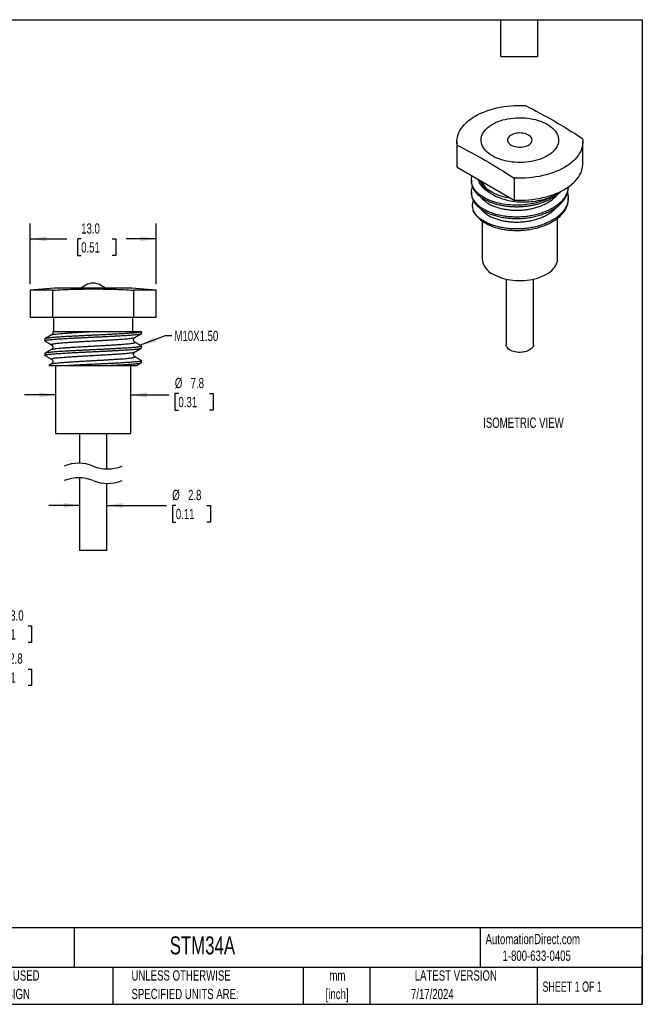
# Model space of a CAD drawing. Header units: millimetres. Extents: x 3 to 137, y 3 to 105.
# Tile 2 of 2: x 72 to 137, y 3 to 105. Entities that reach past the tile are written whole.
import ezdxf

# ---------------------------------------------------------------- set-up
doc = ezdxf.new("R2010")
doc.units = ezdxf.units.MM
doc.header["$LTSCALE"] = 0.5
doc.layers.add('DIMENSIONS', color=140, linetype='Continuous', lineweight=25)
doc.layers.add('TEXT', color=140, linetype='Continuous', lineweight=25)
doc.styles.add('SLDTEXTSTYLE0', font='TXT', dxfattribs={"width": 0.7})
doc.styles.add('SLDTEXTSTYLE1', font='TXT', dxfattribs={"width": 0.65})
doc.dimstyles.new('SLDDIMSTYLE1', dxfattribs={"dimtxt": 1.079004, "dimasz": 1.651, "dimexe": 0, "dimexo": 0.0625, "dimgap": 0.269751, "dimtad": 0, "dimtih": 1, "dimtoh": 1, "dimrnd": 1e-09, "dimzin": 4, "dimdsep": 46, "dimtxsty": 'SLDTEXTSTYLE0', "dimsah": 1, "dimcen": 0.09, "dimadec": 0, "dimazin": 1, "dimtfac": 1, "dimtofl": 0, "dimtmove": 0, "dimatfit": 3, "dimfxl": 0, "dimfrac": 2, "dimtolj": 1, "dimtzin": 12, "dimarcsym": 0})
doc.dimstyles.new('SLDDIMSTYLE3', dxfattribs={"dimtxt": 1.079004, "dimasz": 1.651, "dimexe": 0, "dimexo": 0.0625, "dimgap": 0.269751, "dimtad": 0, "dimtih": 1, "dimtoh": 1, "dimrnd": 1e-09, "dimzin": 12, "dimdsep": 46, "dimtxsty": 'SLDTEXTSTYLE0', "dimsah": 1, "dimcen": 0, "dimadec": 0, "dimazin": 3, "dimtfac": 1, "dimtofl": 0, "dimtmove": 0, "dimatfit": 3, "dimfxl": 0, "dimfrac": 2, "dimtolj": 1, "dimtzin": 12, "dimarcsym": 0})
doc.dimstyles.new('SLDDIMSTYLE4', dxfattribs={"dimtxt": 1.079004, "dimasz": 1.651, "dimexe": 0, "dimexo": 0.0625, "dimgap": 0.269751, "dimtad": 0, "dimtih": 1, "dimtoh": 1, "dimrnd": 1e-09, "dimzin": 4, "dimdsep": 46, "dimtxsty": 'SLDTEXTSTYLE0', "dimsah": 1, "dimcen": 0, "dimadec": 0, "dimazin": 1, "dimtfac": 1, "dimtofl": 0, "dimtmove": 0, "dimatfit": 3, "dimfxl": 0, "dimfrac": 2, "dimtolj": 1, "dimtzin": 12, "dimarcsym": 0})
doc.dimstyles.new('SLDDIMSTYLE5', dxfattribs={"dimtxt": 1.079004, "dimasz": 1.651, "dimexe": 0, "dimexo": 0.0625, "dimgap": 0.269751, "dimtad": 0, "dimtih": 1, "dimtoh": 1, "dimrnd": 1e-09, "dimzin": 12, "dimdsep": 46, "dimtxsty": 'SLDTEXTSTYLE0', "dimsah": 1, "dimcen": 0.09, "dimadec": 0, "dimazin": 3, "dimtfac": 1, "dimtmove": 0, "dimatfit": 0, "dimfxl": 0, "dimfrac": 2, "dimtolj": 1, "dimtzin": 12, "dimarcsym": 0})

# ---------------------------------------------------------------- blocks, each defined once
blk = doc.blocks.new('_D_7')
at = {"layer": 'DIMENSIONS'}
for p, q in [((61.74, 35.2), (66.9, 37.77)), ((66.9, 37.77), (69.2, 37.77)), ((69.93, 37.77), (69.56, 37.77)), ((69.56, 37.77), (69.56, 36.06)), ((73.13, 37.77), (73.5, 37.77)), ((73.5, 37.77), (73.5, 36.06)), ((69.56, 36.06), (69.93, 36.06)), ((73.5, 36.06), (73.13, 36.06))]:
    blk.add_line(p, q, dxfattribs=at)
blk.add_solid([(61.74, 35.2), (63.33, 35.71), (63.1, 36.17)], dxfattribs=at)
at = {"layer": 'DIMENSIONS', "char_height": 1.058, "attachment_point": 1, "style": 'SLDTEXTSTYLE0'}
for s, insert in [('%%c', (69.56, 39.38)), ('2.8', (71.19, 39.38)), ('0.11', (69.93, 37.42))]:
    blk.add_mtext(s, dxfattribs=dict(at, insert=insert))
blk = doc.blocks.new('_D_8')
at = {"layer": 'DIMENSIONS'}
for p, q in [((64.31, 39.83), (65.94, 42.07)), ((65.94, 42.07), (69.11, 42.07)), ((69.93, 42.22), (69.56, 42.22)), ((69.56, 42.22), (69.56, 40.5)), ((73.13, 42.22), (73.5, 42.22)), ((73.5, 42.22), (73.5, 40.5)), ((69.56, 40.5), (69.93, 40.5)), ((73.5, 40.5), (73.13, 40.5))]:
    blk.add_line(p, q, dxfattribs=at)
blk.add_solid([(64.31, 39.83), (65.49, 41.02), (65.08, 41.32)], dxfattribs=at)
at = {"layer": 'DIMENSIONS', "char_height": 1.058, "attachment_point": 1, "style": 'SLDTEXTSTYLE0'}
for s, insert in [('%%c', (69.11, 43.83)), ('13.0', (70.74, 43.83)), ('0.51', (69.93, 41.87))]:
    blk.add_mtext(s, dxfattribs=dict(at, insert=insert))
blk = doc.blocks.new('_D_9')
at = {"layer": 'DIMENSIONS'}
for p, q in [((73.35, 77.5), (73.35, 83.75)), ((86.35, 77.5), (86.35, 83.75)), ((73.35, 82.16), (77.14, 82.16)), ((78.61, 82.16), (78.24, 82.16)), ((78.24, 82.16), (78.24, 80.44)), ((81.81, 82.16), (82.17, 82.16)), ((82.17, 82.16), (82.17, 80.44)), ((86.35, 82.16), (83.27, 82.16)), ((78.24, 80.44), (78.61, 80.44)), ((82.17, 80.44), (81.81, 80.44))]:
    blk.add_line(p, q, dxfattribs=at)
for points in [[(73.35, 82.16), (75, 81.9), (75, 82.41)], [(86.35, 82.16), (84.7, 82.41), (84.7, 81.9)]]:
    blk.add_solid(points, dxfattribs=at)
at = {"layer": 'DIMENSIONS', "char_height": 1.058, "attachment_point": 1, "style": 'SLDTEXTSTYLE0'}
for s, insert in [('13.0', (78.61, 83.76)), ('0.51', (78.61, 81.81))]:
    blk.add_mtext(s, dxfattribs=dict(at, insert=insert))
blk = doc.blocks.new('_D_10')
at = {"layer": 'DIMENSIONS'}
for p, q in [((75.95, 66.05), (72.77, 66.05)), ((83.75, 66.05), (87.68, 66.05)), ((88.65, 66.21), (88.29, 66.21)), ((88.29, 66.21), (88.29, 64.49)), ((91.86, 66.21), (92.22, 66.21)), ((92.22, 66.21), (92.22, 64.49)), ((88.29, 64.49), (88.65, 64.49)), ((92.22, 64.49), (91.86, 64.49))]:
    blk.add_line(p, q, dxfattribs=at)
for points in [[(75.95, 66.05), (74.3, 66.31), (74.3, 65.8)], [(83.75, 66.05), (85.4, 65.8), (85.4, 66.31)]]:
    blk.add_solid(points, dxfattribs=at)
at = {"layer": 'DIMENSIONS', "char_height": 1.058, "attachment_point": 1, "style": 'SLDTEXTSTYLE0'}
for s, insert in [('%%c', (88.28, 67.81)), ('7.8', (89.91, 67.81)), ('0.31', (88.65, 65.85))]:
    blk.add_mtext(s, dxfattribs=dict(at, insert=insert))
blk = doc.blocks.new('_D_11')
at = {"layer": 'DIMENSIONS'}
for p, q in [((78.45, 54.65), (75.27, 54.65)), ((81.25, 54.65), (87.41, 54.65)), ((88.38, 54.65), (88.02, 54.65)), ((88.02, 54.65), (88.02, 52.94)), ((91.58, 54.65), (91.95, 54.65)), ((91.95, 54.65), (91.95, 52.94)), ((88.02, 52.94), (88.38, 52.94)), ((91.95, 52.94), (91.58, 52.94))]:
    blk.add_line(p, q, dxfattribs=at)
for points in [[(78.45, 54.65), (76.8, 54.91), (76.8, 54.4)], [(81.25, 54.65), (82.9, 54.4), (82.9, 54.91)]]:
    blk.add_solid(points, dxfattribs=at)
at = {"layer": 'DIMENSIONS', "char_height": 1.058, "attachment_point": 1, "style": 'SLDTEXTSTYLE0'}
for s, insert in [('%%c', (88.01, 56.26)), ('2.8', (89.64, 56.26)), ('0.11', (88.38, 54.3))]:
    blk.add_mtext(s, dxfattribs=dict(at, insert=insert))

msp = doc.modelspace()

# ---------------------------------------------------------------- linework, layer by layer
for p, q in [((117.382, 92.174), (117.382, 89.903)), ((117.41, 89.557), (117.41, 91.828)), ((130.382, 89.903), (130.382, 92.174)), ((117.41, 89.557), (123.283, 86.166)), ((123.283, 88.437), (123.283, 86.166)), ((118.882, 88.218), (118.882, 88.066)), ((128.882, 87.453), (128.882, 87.505)), ((118.882, 86.993), (118.882, 86.841)), ((128.882, 86.229), (128.882, 86.381)), ((119.982, 84.014), (119.982, 80.104)), ((127.782, 80.104), (127.782, 84.297)), ((79.098, 77.384), (78.58, 77.085)), ((81.116, 77.085), (80.598, 77.384)), ((122.482, 78.003), (122.482, 71.251)), ((125.282, 71.251), (125.282, 78.003)), ((75.848, 77.085), (73.348, 76.867)), ((73.348, 76.867), (73.348, 74.085)), ((75.694, 76.867), (73.348, 76.867)), ((75.694, 74.085), (75.694, 76.867)), ((79.848, 77.085), (75.848, 77.085)), ((83.848, 77.085), (79.848, 77.085)), ((86.348, 76.867), (83.848, 77.085)), ((86.348, 76.867), (84.001, 76.867)), ((84.001, 76.867), (84.001, 74.085)), ((86.348, 74.085), (86.348, 76.867)), ((73.348, 74.085), (75.694, 74.085)), ((75.694, 74.085), (84.001, 74.085)), ((75.748, 74.085), (75.748, 72.585)), ((83.948, 72.585), (83.948, 74.085)), ((84.001, 74.085), (86.348, 74.085)), ((75.548, 72.247), (75.549, 72.248)), ((75.671, 72.585), (79.554, 72.585)), ((79.554, 72.585), (84.848, 72.585)), ((84.844, 72.577), (84.827, 72.587)), ((84.848, 72.398), (84.848, 72.585)), ((74.848, 71.835), (74.848, 71.648)), ((74.848, 70.335), (74.848, 70.148)), ((84.848, 70.898), (84.848, 71.085)), ((75.543, 69.248), (75.262, 69.085)), ((84.848, 69.398), (84.848, 69.585)), ((75.265, 69.085), (77.361, 69.085)), ((75.948, 69.085), (75.948, 62.085)), ((77.361, 69.085), (79.848, 69.085)), ((79.848, 69.085), (81.148, 69.085)), ((81.148, 69.085), (84.322, 69.085)), ((83.748, 62.085), (83.748, 69.085)), ((75.948, 62.085), (79.848, 62.085)), ((78.448, 62.085), (78.448, 59.012)), ((79.848, 62.085), (83.748, 62.085)), ((81.248, 58.417), (81.248, 62.085)), ((78.448, 57.512), (78.448, 50.015)), ((81.248, 50.015), (81.248, 56.917)), ((81.248, 50.015), (78.448, 50.015))]:
    msp.add_line(p, q)
at = {"flags": 128}
for points in [[(117.41, 91.828), (117.386, 92.047), (117.384, 92.267), (117.405, 92.486), (117.447, 92.704), (117.512, 92.92), (117.599, 93.134), (117.707, 93.344), (117.836, 93.551), (117.986, 93.753), (118.156, 93.949), (118.345, 94.139), (118.554, 94.323), (118.781, 94.499), (119.025, 94.667), (119.286, 94.827), (119.562, 94.977), (119.854, 95.118), (120.159, 95.249), (120.477, 95.37), (120.807, 95.479), (121.147, 95.577), (121.496, 95.664), (121.854, 95.739), (122.218, 95.801), (122.589, 95.851), (122.963, 95.888), (123.341, 95.913), (123.721, 95.925), (124.101, 95.924), (124.481, 95.91)], [(121.054, 90.719), (120.855, 90.843), (120.672, 90.974), (120.506, 91.113), (120.359, 91.259), (120.23, 91.41), (120.121, 91.567), (120.031, 91.727), (119.963, 91.891), (119.915, 92.058), (119.888, 92.226), (119.883, 92.394), (119.899, 92.563), (119.936, 92.73), (119.994, 92.895), (120.073, 93.058), (120.173, 93.216), (120.292, 93.37), (120.43, 93.519), (120.587, 93.661), (120.761, 93.797), (120.952, 93.924), (121.159, 94.043), (121.38, 94.154), (121.614, 94.254), (121.861, 94.345), (122.118, 94.425), (122.385, 94.493), (122.66, 94.551), (122.941, 94.596), (123.227, 94.63), (123.517, 94.652), (123.809, 94.661), (124.101, 94.658), (124.392, 94.642), (124.68, 94.615), (124.964, 94.575), (125.242, 94.524), (125.513, 94.46), (125.776, 94.386), (126.028, 94.301), (126.269, 94.205), (126.496, 94.1), (126.71, 93.985)], [(126.71, 93.985), (126.909, 93.861), (127.092, 93.73), (127.258, 93.591), (127.405, 93.445), (127.534, 93.294), (127.644, 93.137), (127.733, 92.977), (127.802, 92.813), (127.849, 92.647), (127.876, 92.479), (127.881, 92.31), (127.865, 92.142), (127.828, 91.974), (127.77, 91.809), (127.691, 91.647), (127.591, 91.488), (127.472, 91.334), (127.334, 91.185), (127.177, 91.043), (127.003, 90.908), (126.812, 90.78), (126.605, 90.661), (126.384, 90.551), (126.15, 90.45), (125.903, 90.359), (125.646, 90.28), (125.379, 90.211), (125.104, 90.153), (124.823, 90.108), (124.537, 90.074), (124.247, 90.053), (123.955, 90.043), (123.663, 90.046), (123.372, 90.062), (123.084, 90.089), (122.8, 90.129), (122.522, 90.181), (122.251, 90.244), (121.988, 90.318), (121.736, 90.403), (121.496, 90.499), (121.268, 90.604), (121.054, 90.719)], [(124.779, 92.87), (124.654, 92.933), (124.516, 92.986), (124.367, 93.028), (124.21, 93.059), (124.048, 93.078), (123.882, 93.084), (123.717, 93.078), (123.554, 93.059), (123.397, 93.028), (123.248, 92.986), (123.11, 92.933), (122.985, 92.87), (122.876, 92.798), (122.784, 92.718), (122.711, 92.632), (122.657, 92.542), (122.625, 92.448), (122.614, 92.352), (122.625, 92.257), (122.657, 92.163), (122.711, 92.072), (122.784, 91.986), (122.876, 91.907), (122.985, 91.835)], [(122.985, 91.835), (123.11, 91.771), (123.248, 91.718), (123.397, 91.676), (123.554, 91.645), (123.717, 91.626), (123.882, 91.62), (124.048, 91.626), (124.21, 91.645), (124.367, 91.676), (124.516, 91.718), (124.654, 91.771), (124.779, 91.835), (124.888, 91.907), (124.98, 91.986), (125.053, 92.072), (125.107, 92.163), (125.139, 92.257), (125.15, 92.352), (125.139, 92.448), (125.107, 92.542), (125.053, 92.632), (124.98, 92.718), (124.888, 92.798), (124.779, 92.87)], [(130.354, 92.519), (130.378, 92.3), (130.38, 92.081), (130.36, 91.861), (130.317, 91.643), (130.252, 91.427), (130.166, 91.213), (130.058, 91.003), (129.928, 90.796), (129.778, 90.594), (129.608, 90.398), (129.419, 90.208), (129.21, 90.024), (128.983, 89.848), (128.739, 89.68), (128.478, 89.52), (128.202, 89.37), (127.91, 89.229), (127.605, 89.098), (127.287, 88.977), (126.957, 88.868), (126.617, 88.77), (126.268, 88.683), (125.91, 88.609), (125.546, 88.546), (125.175, 88.496), (124.801, 88.459), (124.423, 88.434), (124.043, 88.422), (123.663, 88.423), (123.283, 88.437)], [(117.382, 89.903), (117.386, 89.776), (117.41, 89.557)], [(123.283, 86.166), (123.663, 86.152), (124.043, 86.151), (124.423, 86.163), (124.801, 86.188), (125.175, 86.225), (125.546, 86.275), (125.91, 86.337), (126.268, 86.412), (126.617, 86.499), (126.957, 86.597), (127.287, 86.706), (127.605, 86.827), (127.91, 86.958), (128.202, 87.099), (128.478, 87.249), (128.739, 87.409), (128.983, 87.577), (129.21, 87.753), (129.419, 87.937), (129.608, 88.127), (129.778, 88.323), (129.928, 88.525), (130.058, 88.732), (130.166, 88.942), (130.252, 89.156), (130.317, 89.372), (130.36, 89.59), (130.38, 89.81), (130.382, 89.903)], [(121.124, 78.512), (121.338, 78.398), (121.566, 78.293), (121.807, 78.198), (122.06, 78.113), (122.322, 78.04), (122.594, 77.979), (122.873, 77.929), (123.157, 77.892), (123.445, 77.867), (123.736, 77.854), (124.028, 77.854), (124.319, 77.867), (124.607, 77.892), (124.891, 77.929), (125.17, 77.979), (125.442, 78.04), (125.704, 78.113), (125.957, 78.198), (126.198, 78.293), (126.426, 78.398), (126.64, 78.512), (126.838, 78.635), (127.02, 78.767), (127.184, 78.906), (127.33, 79.052), (127.457, 79.204), (127.563, 79.36), (127.649, 79.521), (127.714, 79.685), (127.758, 79.852), (127.779, 80.02), (127.782, 80.104)], [(125.282, 71.251), (125.278, 71.189), (125.254, 71.09), (125.209, 70.994), (125.145, 70.902), (125.061, 70.815), (124.959, 70.735), (124.841, 70.662), (124.708, 70.599), (124.563, 70.545), (124.408, 70.502), (124.244, 70.47), (124.075, 70.451), (123.904, 70.443), (123.731, 70.448), (123.562, 70.464), (123.396, 70.493), (123.239, 70.533), (123.091, 70.584), (122.955, 70.645), (122.833, 70.716), (122.727, 70.794), (122.639, 70.88), (122.569, 70.971), (122.519, 71.066), (122.49, 71.164), (122.482, 71.251)]]:
    msp.add_lwpolyline(points, dxfattribs=at)
for centre, radius, start, end in [((122.1, 89.176), 2.442, 205.59598, 242.78841), ((123.594, 91.765), 5.43, 241.25521, 262.84077), ((125.348, 90.249), 4.163, 299.80533, 307.43325), ((121.775, 86.503), 3.076, 207.87847, 242.32539), ((123.14, 88.687), 5.648, 240.35202, 251.92432), ((121.953, 80.312), 1.982, 186.03389, 245.28625), ((79.848, 76.085), 1.5, 90.00013, 119.99998), ((79.848, 76.085), 1.5, 60.00003, 89.99987)]:
    msp.add_arc(centre, radius, start, end)
for points in [[(124.481, 95.91), (125.459, 95.408), (126.438, 94.887), (127.418, 94.322)], [(127.418, 94.322), (128.397, 93.756), (129.376, 93.147), (130.354, 92.519)], [(117.41, 91.828), (118.388, 91.326), (119.367, 90.805), (120.347, 90.24)], [(120.347, 90.24), (121.326, 89.674), (122.305, 89.065), (123.283, 88.437)]]:
    msp.add_open_spline(points, degree=3)
for points, knots in [([(120.347, 86.33), (120.218, 86.402), (119.962, 86.547), (119.639, 86.792), (119.365, 87.054), (119.151, 87.332), (118.996, 87.622), (118.901, 87.921), (118.874, 88.225), (118.893, 88.474), (118.943, 88.618), (118.959, 88.663)], [0, 0, 0, 0, 0.118191, 0.2367589, 0.3549501, 0.4731403, 0.5917071, 0.7098971, 0.82812, 0.94672, 1, 1, 1, 1]), ([(118.884, 88.066), (118.883, 88.058), (118.873, 87.95), (118.913, 87.74), (119.006, 87.442), (119.168, 87.153), (119.389, 86.876), (119.667, 86.615), (119.984, 86.38), (120.23, 86.243), (120.347, 86.178)], [0, 0, 0, 0, 0.0100891, 0.1532707, 0.2969091, 0.4400911, 0.5832724, 0.72691, 0.8700911, 1, 1, 1, 1]), ([(120.347, 85.106), (120.218, 85.178), (119.962, 85.322), (119.639, 85.567), (119.365, 85.829), (119.151, 86.107), (118.996, 86.398), (118.901, 86.697), (118.873, 87), (118.898, 87.281), (118.961, 87.456), (118.989, 87.531)], [0, 0, 0, 0, 0.1139697, 0.2283028, 0.3422728, 0.4562417, 0.5705738, 0.6845425, 0.798543, 0.9129071, 1, 1, 1, 1]), ([(119.588, 88.299), (119.592, 88.27), (119.608, 88.152), (119.694, 87.951), (119.845, 87.699), (120.056, 87.46), (120.312, 87.236), (120.521, 87.103), (120.624, 87.037)], [0, 0, 0, 0, 0.0626082, 0.2496421, 0.4381559, 0.6268913, 0.8145811, 1, 1, 1, 1]), ([(119.765, 88.197), (119.769, 88.181), (119.793, 88.071), (119.89, 87.872), (120.063, 87.59), (120.306, 87.308), (120.518, 87.127), (120.624, 87.037)], [0, 0, 0, 0, 0.0379033, 0.2616328, 0.4847384, 0.7423132, 1, 1, 1, 1]), ([(128.873, 87.508), (128.868, 87.423), (128.855, 87.222), (128.762, 86.909), (128.605, 86.575), (128.387, 86.252), (128.113, 85.945), (127.784, 85.659), (127.406, 85.396), (126.984, 85.159), (126.522, 84.951), (126.027, 84.773), (125.505, 84.627), (124.962, 84.517), (124.405, 84.443), (123.842, 84.406), (123.28, 84.406), (122.725, 84.441), (122.184, 84.511), (121.666, 84.616), (121.176, 84.754), (120.731, 84.916), (120.47, 85.045), (120.347, 85.106)], [0, 0, 0, 0, 0.0358875, 0.0842749, 0.1326557, 0.1811908, 0.2295716, 0.2779612, 0.3265051, 0.3748946, 0.4232756, 0.4718107, 0.5201917, 0.5685791, 0.6171209, 0.6655083, 0.7138895, 0.762425, 0.8108063, 0.8591874, 0.9077227, 0.9561037, 1, 1, 1, 1]), ([(120.347, 84.953), (120.483, 84.886), (120.758, 84.752), (121.22, 84.587), (121.713, 84.452), (122.234, 84.351), (122.776, 84.284), (123.332, 84.251), (123.895, 84.255), (124.458, 84.296), (125.013, 84.373), (125.554, 84.487), (126.074, 84.635), (126.567, 84.816), (127.025, 85.027), (127.443, 85.267), (127.817, 85.531), (128.14, 85.82), (128.41, 86.128), (128.623, 86.452), (128.773, 86.788), (128.866, 87.123), (128.875, 87.346), (128.88, 87.453)], [0, 0, 0, 0, 0.0477208, 0.0955938, 0.1433147, 0.1910352, 0.2389077, 0.2866281, 0.3343618, 0.3822477, 0.4299814, 0.4777087, 0.5255881, 0.5733154, 0.6210513, 0.6689394, 0.7166753, 0.7644026, 0.8122821, 0.8600095, 0.9077433, 0.9556294, 1, 1, 1, 1]), ([(118.884, 86.841), (118.883, 86.834), (118.873, 86.726), (118.913, 86.516), (119.006, 86.217), (119.168, 85.928), (119.389, 85.651), (119.667, 85.39), (119.984, 85.155), (120.23, 85.018), (120.347, 84.953)], [0, 0, 0, 0, 0.0100891, 0.1532707, 0.2969091, 0.4400911, 0.5832724, 0.72691, 0.8700911, 1, 1, 1, 1]), ([(119.841, 86.496), (119.904, 86.417), (120.03, 86.257), (120.285, 86.035), (120.582, 85.83), (120.92, 85.646), (121.297, 85.486), (121.711, 85.351), (122.158, 85.244), (122.628, 85.168), (123.112, 85.123), (123.601, 85.111), (124.091, 85.129), (124.58, 85.181), (125.066, 85.266), (125.538, 85.384), (125.989, 85.532), (126.409, 85.709), (126.791, 85.909), (127.136, 86.131), (127.436, 86.378), (127.637, 86.572), (127.72, 86.686), (127.734, 86.706)], [0, 0, 0, 0, 0.0488476, 0.0987997, 0.1481817, 0.1967778, 0.245825, 0.2955748, 0.3457077, 0.3958887, 0.4457811, 0.4950596, 0.5436187, 0.5927812, 0.6426036, 0.6927632, 0.7429243, 0.7927507, 0.8419199, 0.890478, 0.9397501, 0.9896388, 1, 1, 1, 1]), ([(120.347, 86.178), (120.447, 86.128), (120.648, 86.027), (120.981, 85.896), (121.337, 85.779), (121.711, 85.68), (122.098, 85.601), (122.496, 85.541), (122.909, 85.5), (123.328, 85.479), (123.748, 85.478), (124.168, 85.497), (124.591, 85.538), (125.008, 85.6), (125.414, 85.681), (125.808, 85.781), (126.193, 85.902), (126.561, 86.041), (126.906, 86.196), (127.23, 86.367), (127.534, 86.554), (127.81, 86.756), (128.018, 86.932), (128.122, 87.042), (128.156, 87.078)], [0, 0, 0, 0, 0.0459219, 0.0918437, 0.1390994, 0.1863552, 0.2322769, 0.2781986, 0.3254536, 0.3727087, 0.4186426, 0.4645766, 0.5118454, 0.5591142, 0.6050423, 0.6509705, 0.6982325, 0.7454945, 0.7914305, 0.8373665, 0.8846375, 0.9319086, 0.9778367, 1, 1, 1, 1]), ([(128.798, 86.917), (128.818, 86.851), (128.872, 86.672), (128.89, 86.373), (128.859, 86.027), (128.763, 85.685), (128.605, 85.35), (128.387, 85.027), (128.113, 84.72), (127.784, 84.434), (127.406, 84.171), (126.984, 83.934), (126.522, 83.726), (126.027, 83.548), (125.505, 83.402), (124.962, 83.292), (124.405, 83.218), (123.842, 83.181), (123.28, 83.181), (122.725, 83.216), (122.184, 83.286), (121.666, 83.391), (121.176, 83.529), (120.731, 83.692), (120.47, 83.82), (120.347, 83.881)], [0, 0, 0, 0, 0.02574056, 0.0701703, 0.11474179, 0.15917154, 0.20359535, 0.24816077, 0.29258458, 0.33701636, 0.3815899, 0.42602169, 0.47044554, 0.51501105, 0.55943496, 0.60386483, 0.64843638, 0.69286616, 0.73729028, 0.78185612, 0.82628035, 0.87070437, 0.91526998, 0.95969394, 1, 1, 1, 1]), ([(127.418, 86.637), (126.967, 86.353), (126.408, 86.107), (125.183, 85.761), (124.52, 85.662), (123.244, 85.615), (122.581, 85.661), (121.356, 85.901), (120.798, 86.094), (120.347, 86.33)], [0, 0, 0, 0, 0.25, 0.25, 0.5, 0.5, 0.75, 0.75, 1, 1, 1, 1]), ([(120.624, 87.037), (120.813, 86.886), (121.028, 86.75), (121.504, 86.505), (121.768, 86.396), (122.324, 86.215), (122.616, 86.142), (123.231, 86.031), (123.545, 85.996), (124.18, 85.964), (124.504, 85.966), (125.139, 86.007), (125.45, 86.045), (126.059, 86.158), (126.356, 86.232), (126.911, 86.411), (127.173, 86.516), (127.418, 86.637)], [0, 0, 0, 0, 0.125, 0.125, 0.25, 0.25, 0.375, 0.375, 0.5, 0.5, 0.625, 0.625, 0.75, 0.75, 0.875, 0.875, 1, 1, 1, 1]), ([(119.07, 86.124), (119.053, 86.079), (118.998, 85.933), (118.97, 85.68), (118.976, 85.37), (119.029, 85.166), (119.056, 85.064)], [0, 0, 0, 0, 0.1306653, 0.4201242, 0.7104652, 1, 1, 1, 1]), ([(119.848, 85.266), (119.901, 85.198), (120.016, 85.047), (120.256, 84.833), (120.548, 84.626), (120.882, 84.44), (121.255, 84.277), (121.666, 84.139), (122.109, 84.029), (122.577, 83.949), (123.06, 83.902), (123.549, 83.886), (124.039, 83.901), (124.528, 83.949), (125.014, 84.03), (125.489, 84.145), (125.942, 84.29), (126.366, 84.464), (126.752, 84.662), (127.101, 84.882), (127.406, 85.126), (127.619, 85.328), (127.711, 85.452), (127.733, 85.482)], [0, 0, 0, 0, 0.04236507, 0.09241637, 0.14193102, 0.19063605, 0.23964696, 0.28939401, 0.33955953, 0.38980929, 0.43980567, 0.48922118, 0.53786152, 0.58699224, 0.6368166, 0.68701391, 0.73724865, 0.78718382, 0.83649434, 0.88510594, 0.93435083, 0.98424635, 1, 1, 1, 1]), ([(121.388, 83.318), (121.554, 83.275), (121.885, 83.188), (122.416, 83.1), (122.963, 83.043), (123.522, 83.024), (124.086, 83.04), (124.647, 83.092), (125.199, 83.183), (125.733, 83.308), (126.245, 83.468), (126.726, 83.659), (127.171, 83.881), (127.576, 84.129), (127.932, 84.402), (128.238, 84.698), (128.489, 85.012), (128.681, 85.34), (128.81, 85.679), (128.878, 85.977), (128.875, 86.16), (128.874, 86.229)], [0, 0, 0, 0, 0.0537383, 0.107648, 0.1613863, 0.2151249, 0.269035, 0.3227736, 0.3765014, 0.4304005, 0.4841284, 0.5378649, 0.5917729, 0.6455095, 0.6992381, 0.753138, 0.8068668, 0.8605978, 0.9145001, 0.968231, 1, 1, 1, 1]), ([(120.347, 83.881), (120.048, 84.037), (119.781, 84.219), (119.342, 84.62), (119.171, 84.839), (119.056, 85.064)], [0, 0, 0, 0, 0.5, 0.5, 1, 1, 1, 1]), ([(75.694, 76.867), (76.386, 76.903), (77.769, 76.976), (79.155, 76.991), (79.848, 76.998)], [0, 0, 0, 0, 0.4998285, 1, 1, 1, 1]), ([(79.848, 76.998), (80.54, 76.991), (81.925, 76.976), (83.309, 76.903), (84.001, 76.867)], [0, 0, 0, 0, 0.4997767, 1, 1, 1, 1]), ([(79.848, 72.21), (79.709, 72.204), (79.433, 72.191), (79.017, 72.172), (78.604, 72.151), (78.199, 72.131), (77.809, 72.11), (77.435, 72.09), (77.074, 72.069), (76.732, 72.049), (76.416, 72.03), (76.124, 72.011), (75.857, 71.991), (75.617, 71.971), (75.41, 71.951), (75.234, 71.931), (75.092, 71.91), (74.977, 71.892), (74.909, 71.869), (74.855, 71.859), (74.853, 71.84), (74.852, 71.835)], [0, 0, 0, 0, 0.0827902, 0.1650097, 0.2484216, 0.3300211, 0.4070063, 0.4811876, 0.554046, 0.6228628, 0.6853878, 0.7431901, 0.7973111, 0.8456286, 0.8866672, 0.9216278, 0.9509994, 0.9735159, 0.9887229, 0.9974952, 1, 1, 1, 1]), ([(75.543, 72.248), (75.43, 72.182), (75.204, 72.051), (74.977, 71.92), (74.864, 71.854)], [0, 0, 0, 0, 0.499899, 1, 1, 1, 1]), ([(75.662, 72.584), (75.668, 72.56), (75.682, 72.51), (75.675, 72.428), (75.646, 72.351), (75.601, 72.288), (75.561, 72.26), (75.542, 72.247)], [0, 0, 0, 0, 0.1873174, 0.4059149, 0.6217188, 0.8228216, 1, 1, 1, 1]), ([(75.549, 72.248), (75.552, 72.25), (75.58, 72.273), (75.669, 72.284), (75.812, 72.317), (76.014, 72.342), (76.264, 72.37), (76.558, 72.396), (76.893, 72.421), (77.267, 72.448), (77.678, 72.475), (78.121, 72.503), (78.587, 72.531), (79.067, 72.559), (79.391, 72.576), (79.554, 72.585)], [0, 0, 0, 0, 0.0030536, 0.0265203, 0.0637132, 0.1143027, 0.1773009, 0.2512123, 0.3342997, 0.427464, 0.5303921, 0.6413391, 0.7581826, 0.8785547, 1, 1, 1, 1]), ([(84.848, 72.585), (84.842, 72.578), (84.825, 72.557), (84.765, 72.544), (84.679, 72.522), (84.555, 72.503), (84.401, 72.483), (84.213, 72.463), (83.993, 72.442), (83.743, 72.422), (83.468, 72.403), (83.167, 72.384), (82.84, 72.364), (82.491, 72.344), (82.127, 72.324), (81.746, 72.303), (81.348, 72.282), (80.897, 72.26), (80.395, 72.235), (80.032, 72.219), (79.848, 72.21)], [0, 0, 0, 0, 0.0051369, 0.016151, 0.0343146, 0.0594001, 0.0903094, 0.1274444, 0.1719235, 0.2224228, 0.2769554, 0.3364667, 0.402496, 0.4728866, 0.5449829, 0.6202147, 0.7003692, 0.78271, 0.8900372, 1, 1, 1, 1]), ([(79.848, 72.023), (79.986, 72.03), (80.262, 72.042), (80.678, 72.062), (81.092, 72.082), (81.496, 72.103), (81.886, 72.124), (82.26, 72.144), (82.621, 72.164), (82.963, 72.185), (83.279, 72.204), (83.571, 72.223), (83.838, 72.243), (84.078, 72.263), (84.285, 72.283), (84.461, 72.303), (84.604, 72.324), (84.718, 72.342), (84.786, 72.364), (84.84, 72.374), (84.843, 72.394), (84.843, 72.398)], [0, 0, 0, 0, 0.0827902, 0.1650097, 0.2484216, 0.3300211, 0.4070063, 0.4811876, 0.5540461, 0.6228629, 0.6853878, 0.7431901, 0.7973111, 0.8456287, 0.8866673, 0.9216279, 0.9509995, 0.973516, 0.988723, 0.9974953, 1, 1, 1, 1]), ([(84.152, 71.986), (84.266, 72.052), (84.492, 72.183), (84.718, 72.314), (84.831, 72.38)], [0, 0, 0, 0, 0.4999014, 1, 1, 1, 1]), ([(74.867, 71.63), (74.862, 71.631), (74.851, 71.635), (74.845, 71.665), (74.896, 71.679), (74.956, 71.7), (75.061, 71.718), (75.196, 71.739), (75.366, 71.759), (75.566, 71.779), (75.796, 71.799), (76.057, 71.819), (76.346, 71.838), (76.656, 71.857), (76.989, 71.877), (77.346, 71.898), (77.72, 71.918), (78.107, 71.939), (78.505, 71.959), (78.917, 71.98), (79.367, 72.001), (79.678, 72.015), (79.848, 72.023)], [0, 0, 0, 0, 0.00272142, 0.00671114, 0.0141724, 0.02782591, 0.04800015, 0.07553729, 0.10976276, 0.14923941, 0.19455642, 0.24698693, 0.30490267, 0.3660533, 0.4315734, 0.50309756, 0.57824748, 0.65423839, 0.73261208, 0.8151885, 0.89911383, 1, 1, 1, 1]), ([(74.863, 71.63), (74.977, 71.564), (75.203, 71.433), (75.429, 71.302), (75.542, 71.236)], [0, 0, 0, 0, 0.5000967, 1, 1, 1, 1]), ([(75.549, 71.236), (75.54, 71.239), (75.522, 71.244), (75.537, 71.292), (75.615, 71.3), (75.726, 71.336), (75.902, 71.358), (76.125, 71.387), (76.398, 71.414), (76.711, 71.44), (77.065, 71.465), (77.457, 71.492), (77.884, 71.52), (78.34, 71.548), (78.814, 71.576), (79.298, 71.603), (79.785, 71.629), (80.272, 71.655), (80.757, 71.682), (81.235, 71.71), (81.697, 71.738), (82.132, 71.766), (82.534, 71.793), (82.897, 71.819), (83.221, 71.845), (83.505, 71.871), (83.74, 71.9), (83.931, 71.923), (84.053, 71.959), (84.136, 71.964), (84.152, 71.986), (84.152, 71.986)], [0, 0, 0, 0, 0.0026259, 0.0056236, 0.0131952, 0.0270181, 0.0471684, 0.073339, 0.104954, 0.1412317, 0.1817534, 0.2270724, 0.2765543, 0.3293012, 0.3842674, 0.4403272, 0.4963502, 0.552209, 0.6083655, 0.6637206, 0.7171402, 0.7675509, 0.8140115, 0.8557693, 0.8930971, 0.9259878, 0.9536173, 0.9753509, 0.9908062, 0.9999383, 1, 1, 1, 1]), ([(75.543, 71.236), (75.559, 71.225), (75.592, 71.203), (75.629, 71.158), (75.654, 71.111), (75.671, 71.059), (75.678, 71.013), (75.677, 70.966), (75.67, 70.918), (75.648, 70.858), (75.608, 70.794), (75.565, 70.763), (75.543, 70.748)], [0, 0, 0, 0, 0.1014941, 0.2026068, 0.2957134, 0.3751582, 0.4810054, 0.5358626, 0.6182843, 0.730492, 0.8631608, 1, 1, 1, 1]), ([(75.547, 70.747), (75.549, 70.749), (75.572, 70.771), (75.658, 70.78), (75.793, 70.814), (75.991, 70.838), (76.235, 70.867), (76.525, 70.893), (76.855, 70.919), (77.225, 70.945), (77.632, 70.972), (78.072, 71), (78.536, 71.028), (79.016, 71.056), (79.501, 71.083), (79.988, 71.108), (80.474, 71.135), (80.957, 71.162), (81.429, 71.19), (81.88, 71.218), (82.302, 71.246), (82.688, 71.273), (83.035, 71.298), (83.342, 71.324), (83.608, 71.351), (83.822, 71.379), (83.992, 71.403), (84.09, 71.435), (84.17, 71.448), (84.168, 71.492), (84.153, 71.496), (84.147, 71.497)], [0, 0, 0, 0, 0.0008244, 0.0110084, 0.0275326, 0.0502841, 0.0788345, 0.1125144, 0.150496, 0.1930582, 0.240209, 0.2911632, 0.3449551, 0.4004986, 0.456659, 0.5124307, 0.5685143, 0.6244574, 0.6791276, 0.7314088, 0.7802763, 0.8248624, 0.8646579, 0.9002608, 0.9310751, 0.9563478, 0.9755412, 0.9883958, 0.9950754, 0.9980519, 1, 1, 1, 1]), ([(84.152, 71.497), (84.126, 71.517), (84.073, 71.557), (84.028, 71.647), (84.016, 71.724), (84.02, 71.789), (84.035, 71.852), (84.076, 71.929), (84.126, 71.967), (84.153, 71.986)], [0, 0, 0, 0, 0.1661845, 0.3408709, 0.499656, 0.563685, 0.6780121, 0.8318665, 1, 1, 1, 1]), ([(84.831, 71.104), (84.718, 71.169), (84.492, 71.301), (84.265, 71.432), (84.152, 71.497)], [0, 0, 0, 0, 0.5000984, 1, 1, 1, 1]), ([(74.868, 70.13), (74.863, 70.131), (74.851, 70.135), (74.845, 70.165), (74.896, 70.179), (74.956, 70.2), (75.061, 70.218), (75.196, 70.239), (75.366, 70.259), (75.566, 70.279), (75.796, 70.299), (76.057, 70.319), (76.346, 70.338), (76.656, 70.357), (76.989, 70.377), (77.346, 70.398), (77.72, 70.418), (78.107, 70.439), (78.505, 70.459), (78.917, 70.48), (79.367, 70.501), (79.678, 70.515), (79.848, 70.523)], [0, 0, 0, 0, 0.0029052, 0.0068941, 0.014354, 0.028005, 0.0481756, 0.0757076, 0.1099268, 0.1493962, 0.1947048, 0.2471257, 0.3050307, 0.3661701, 0.4316781, 0.5031891, 0.5783252, 0.6543021, 0.7326613, 0.8152226, 0.8991324, 1, 1, 1, 1]), ([(79.848, 70.71), (79.709, 70.704), (79.433, 70.691), (79.017, 70.672), (78.604, 70.651), (78.199, 70.631), (77.809, 70.61), (77.435, 70.59), (77.074, 70.569), (76.732, 70.549), (76.416, 70.53), (76.124, 70.511), (75.857, 70.491), (75.617, 70.471), (75.41, 70.451), (75.234, 70.431), (75.092, 70.41), (74.977, 70.392), (74.909, 70.369), (74.855, 70.359), (74.853, 70.34), (74.852, 70.335)], [0, 0, 0, 0, 0.0827902, 0.1650097, 0.2484216, 0.3300211, 0.4070063, 0.4811876, 0.554046, 0.6228628, 0.6853878, 0.7431901, 0.7973111, 0.8456286, 0.8866672, 0.9216279, 0.9509995, 0.973516, 0.988723, 0.9974952, 1, 1, 1, 1]), ([(75.543, 70.747), (75.43, 70.682), (75.203, 70.55), (74.977, 70.419), (74.864, 70.354)], [0, 0, 0, 0, 0.4999015, 1, 1, 1, 1]), ([(74.864, 70.13), (74.977, 70.064), (75.204, 69.933), (75.43, 69.802), (75.543, 69.736)], [0, 0, 0, 0, 0.5001007, 1, 1, 1, 1]), ([(75.549, 69.736), (75.543, 69.738), (75.528, 69.742), (75.525, 69.786), (75.606, 69.798), (75.703, 69.831), (75.874, 69.854), (76.089, 69.883), (76.355, 69.91), (76.662, 69.936), (77.01, 69.961), (77.396, 69.988), (77.819, 70.016), (78.271, 70.044), (78.743, 70.072), (79.226, 70.099), (79.713, 70.126), (80.2, 70.151), (80.686, 70.178), (81.165, 70.206), (81.63, 70.234), (82.07, 70.262), (82.477, 70.289), (82.846, 70.315), (83.176, 70.341), (83.465, 70.367), (83.709, 70.396), (83.905, 70.42), (84.039, 70.454), (84.125, 70.463), (84.147, 70.485), (84.149, 70.486)], [0, 0, 0, 0, 0.0020052, 0.0049824, 0.0116802, 0.0245634, 0.0437941, 0.0691111, 0.0999744, 0.1356283, 0.1754822, 0.2201343, 0.2690678, 0.3214114, 0.3761369, 0.4321255, 0.4882423, 0.5440559, 0.6002536, 0.6558183, 0.709613, 0.7605503, 0.807665, 0.8501733, 0.8881089, 0.9217246, 0.950189, 0.9728353, 0.9892396, 0.9992967, 1, 1, 1, 1]), ([(84.828, 71.104), (84.832, 71.102), (84.844, 71.099), (84.85, 71.068), (84.799, 71.055), (84.739, 71.034), (84.634, 71.016), (84.499, 70.995), (84.329, 70.975), (84.13, 70.955), (83.899, 70.934), (83.638, 70.915), (83.35, 70.895), (83.039, 70.876), (82.706, 70.856), (82.349, 70.836), (81.975, 70.815), (81.589, 70.795), (81.19, 70.774), (80.778, 70.754), (80.328, 70.732), (80.017, 70.718), (79.848, 70.71)], [0, 0, 0, 0, 0.0028086, 0.0067979, 0.0142585, 0.0279109, 0.0480833, 0.0756181, 0.1098405, 0.1493138, 0.1946268, 0.2470527, 0.3049634, 0.3661087, 0.4316231, 0.503141, 0.5782843, 0.6542686, 0.7326354, 0.8152047, 0.8991227, 1, 1, 1, 1]), ([(79.848, 70.523), (79.986, 70.53), (80.262, 70.542), (80.678, 70.562), (81.092, 70.582), (81.496, 70.603), (81.886, 70.624), (82.26, 70.644), (82.621, 70.664), (82.963, 70.685), (83.279, 70.704), (83.571, 70.723), (83.838, 70.743), (84.078, 70.763), (84.285, 70.783), (84.461, 70.803), (84.604, 70.824), (84.718, 70.842), (84.786, 70.864), (84.84, 70.874), (84.843, 70.894), (84.843, 70.898)], [0, 0, 0, 0, 0.08279019, 0.1650097, 0.24842164, 0.33002113, 0.40700634, 0.48118761, 0.55404606, 0.62286287, 0.68538784, 0.74319013, 0.79731114, 0.84562866, 0.88666724, 0.9216279, 0.95099952, 0.97351602, 0.98872302, 0.99749528, 1, 1, 1, 1]), ([(84.152, 69.998), (84.135, 70.009), (84.101, 70.033), (84.065, 70.079), (84.042, 70.123), (84.03, 70.157), (84.023, 70.184), (84.019, 70.212), (84.017, 70.244), (84.019, 70.287), (84.032, 70.345), (84.07, 70.424), (84.123, 70.464), (84.152, 70.486)], [0, 0, 0, 0, 0.1070635, 0.2098247, 0.2973105, 0.3627162, 0.3957775, 0.442184, 0.5057606, 0.5642566, 0.6605702, 0.8144921, 1, 1, 1, 1]), ([(84.152, 70.486), (84.28, 70.56), (84.506, 70.691), (84.732, 70.822), (84.831, 70.88)], [0, 0, 0, 0, 0.56252934, 1, 1, 1, 1]), ([(75.543, 69.736), (75.558, 69.726), (75.588, 69.707), (75.624, 69.671), (75.65, 69.634), (75.668, 69.599), (75.678, 69.565), (75.681, 69.533), (75.68, 69.492), (75.675, 69.437), (75.654, 69.368), (75.611, 69.297), (75.565, 69.264), (75.543, 69.247)], [0, 0, 0, 0, 0.0928364, 0.17946, 0.257205, 0.3241028, 0.378871, 0.4366848, 0.4893504, 0.5880548, 0.7145025, 0.8572762, 1, 1, 1, 1]), ([(75.545, 69.248), (75.545, 69.248), (75.564, 69.27), (75.647, 69.277), (75.775, 69.312), (75.968, 69.335), (76.207, 69.364), (76.492, 69.39), (76.818, 69.416), (77.184, 69.442), (77.587, 69.469), (78.024, 69.497), (78.486, 69.525), (78.964, 69.553), (79.449, 69.58), (79.936, 69.605), (80.423, 69.632), (80.906, 69.659), (81.38, 69.687), (81.834, 69.715), (82.259, 69.743), (82.649, 69.77), (83, 69.795), (83.312, 69.821), (83.582, 69.848), (83.802, 69.877), (83.976, 69.899), (84.083, 69.934), (84.162, 69.943), (84.171, 69.991), (84.154, 69.995), (84.146, 69.997)], [0, 0, 0, 0, 0.0002811, 0.0097994, 0.0256432, 0.0477415, 0.0756954, 0.1088583, 0.1464, 0.1884253, 0.2351091, 0.2856884, 0.3392144, 0.3946107, 0.4507445, 0.5065425, 0.5625615, 0.6185585, 0.6734039, 0.7259767, 0.7752393, 0.8203049, 0.8605753, 0.8966275, 0.9279825, 0.9538684, 0.9737216, 0.9872497, 0.994553, 0.9975116, 1, 1, 1, 1]), ([(79.848, 69.21), (79.71, 69.204), (79.433, 69.191), (79.018, 69.172), (78.604, 69.151), (78.187, 69.13), (77.773, 69.108), (77.497, 69.093), (77.361, 69.085)], [0, 0, 0, 0, 0.1664969, 0.3329942, 0.5007144, 0.665992, 0.8357838, 1, 1, 1, 1]), ([(84.828, 69.604), (84.832, 69.602), (84.844, 69.599), (84.85, 69.568), (84.799, 69.555), (84.739, 69.534), (84.634, 69.516), (84.499, 69.495), (84.329, 69.475), (84.13, 69.455), (83.899, 69.434), (83.638, 69.415), (83.35, 69.395), (83.039, 69.376), (82.706, 69.356), (82.349, 69.336), (81.975, 69.315), (81.589, 69.295), (81.19, 69.274), (80.778, 69.254), (80.328, 69.232), (80.017, 69.218), (79.848, 69.21)], [0, 0, 0, 0, 0.0028185, 0.0068078, 0.0142683, 0.0279205, 0.0480928, 0.0756272, 0.1098494, 0.1493222, 0.1946348, 0.2470602, 0.3049703, 0.366115, 0.4316287, 0.5031459, 0.5782885, 0.654272, 0.7326381, 0.8152065, 0.8991237, 1, 1, 1, 1]), ([(81.148, 69.085), (81.281, 69.092), (81.541, 69.105), (81.929, 69.126), (82.305, 69.146), (82.665, 69.167), (83, 69.187), (83.314, 69.206), (83.605, 69.225), (83.87, 69.245), (84.104, 69.265), (84.306, 69.285), (84.48, 69.305), (84.619, 69.326), (84.729, 69.344), (84.79, 69.366), (84.845, 69.377), (84.843, 69.395), (84.843, 69.398)], [0, 0, 0, 0, 0.1067146, 0.2102827, 0.3128102, 0.4105019, 0.5001049, 0.5838485, 0.663282, 0.7353341, 0.7977503, 0.8522902, 0.8997814, 0.9382293, 0.9666787, 0.9862744, 0.9974006, 1, 1, 1, 1]), ([(84.831, 69.604), (84.718, 69.669), (84.492, 69.801), (84.266, 69.932), (84.152, 69.997)], [0, 0, 0, 0, 0.5000989, 1, 1, 1, 1]), ([(84.321, 69.084), (84.378, 69.117), (84.548, 69.216), (84.718, 69.314), (84.831, 69.38)], [0, 0, 0, 0, 0.3341557, 1, 1, 1, 1])]:
    msp.add_open_spline(points, degree=3, knots=knots)
at = {"layer": 'DIMENSIONS', "flags": 128}
msp.add_lwpolyline([(87.959, 72.162), (87.283, 72.162), (84.703, 71.178)], dxfattribs=at)
at = {"layer": 'DIMENSIONS', "color": 140}
for centre, start, end in [((78.354, 55.129), 67.38014, 112.61986), ((81.341, 62.299), 247.38014, 292.61986), ((78.354, 53.629), 67.38014, 112.61986), ((81.341, 60.799), 247.38014, 292.61986)]:
    msp.add_arc(centre, 3.884, start, end, dxfattribs=at)
at = {"layer": 'DIMENSIONS'}
msp.add_solid([(84.703, 71.178), (86.336, 71.529), (86.155, 72.004)], dxfattribs=at)
at = {"layer": 'TEXT'}
for p, q in [((3.175, 104.775), (136.525, 104.775)), ((121.92, 100.965), (121.92, 104.775)), ((125.73, 100.965), (125.73, 104.775)), ((136.525, 104.775), (136.525, 3.175)), ((121.92, 100.965), (125.73, 100.965)), ((136.525, 11.063), (3.175, 11.063)), ((77.879, 11.063), (77.879, 6.985)), ((119.788, 11.063), (119.788, 6.985)), ((136.525, 3.175), (136.525, 8.255)), ((136.525, 6.985), (3.175, 6.985)), ((81.89, 6.985), (81.89, 3.175)), ((101.512, 6.985), (101.512, 3.175)), ((108.406, 6.985), (108.406, 3.175)), ((125.674, 6.985), (125.674, 3.175)), ((3.175, 3.175), (136.525, 3.175))]:
    msp.add_line(p, q, dxfattribs=at)

# ---------------------------------------------------------------- texts
at = {"color": 179, "linetype": 'Continuous', "lineweight": 18, "char_height": 1.05833, "attachment_point": 1, "style": 'SLDTEXTSTYLE0'}
for s, insert in [('AutomationDirect.com', (120.347, 10.438)), ('1-800-633-0405', (122.096, 8.719))]:
    msp.add_mtext(s, dxfattribs=dict(at, insert=insert))
at = {"layer": 'DIMENSIONS', "style": 'SLDTEXTSTYLE0'}
for s, insert, char_height, attachment_point in [('M10X1.50', (88.243, 72.679), 1.0583, 1), ('ISOMETRIC VIEW', (124.251, 63.713), 1.05833, 2)]:
    msp.add_mtext(s, dxfattribs=dict(at, insert=insert, char_height=char_height, attachment_point=attachment_point))
at = {"layer": 'TEXT'}
for s, insert, char_height, attachment_point, style in [('STM34A', (87.751, 10.182), 1.8521, 1, 'SLDTEXTSTYLE0'), ('METRIC UNITS USED', (64.239, 6.682), 1.05833, 1, 'SLDTEXTSTYLE0'), ('UNLESS OTHERWISE', (83.804, 6.682), 1.05833, 1, 'SLDTEXTSTYLE0'), ('mm', (105.065, 6.681), 1.0583, 2, 'SLDTEXTSTYLE0'), ('LATEST VERSION', (117.276, 6.682), 1.05833, 2, 'SLDTEXTSTYLE0'), ('SHEET 1 OF 1', (126.221, 5.526), 1.05833, 1, 'SLDTEXTSTYLE1'), ('FOR PART DESIGN', (64.239, 4.771), 1.05833, 1, 'SLDTEXTSTYLE0'), ('SPECIFIED UNITS ARE:', (83.804, 4.771), 1.05833, 1, 'SLDTEXTSTYLE0'), ('[inch]', (105.023, 4.77), 1.0583, 2, 'SLDTEXTSTYLE0'), ('7/17/2024', (114.851, 4.764), 1.0583, 2, 'SLDTEXTSTYLE0')]:
    msp.add_mtext(s, dxfattribs=dict(at, insert=insert, char_height=char_height, attachment_point=attachment_point, style=style))

# ---------------------------------------------------------------- dimensions: what is measured, and where the dimension line sits
at = {"layer": 'DIMENSIONS'}
dim = msp.add_linear_dim(base=(86.348, 82.158), p1=(73.348, 76.867), p2=(86.348, 76.867), dimstyle='SLDDIMSTYLE1', dxfattribs=at)
dim.commit()
dim.dimension.update_dxf_attribs({"geometry": '_D_9', "text_midpoint": (80.209, 82.158), "dimtype": 160})
for base, p1, p2, picture, middle in [((83.748, 66.054), (75.948, 69.085), (83.748, 69.085), '_D_10', (90.252, 66.054)), ((81.248, 54.654), (78.448, 50.015), (81.248, 50.015), '_D_11', (89.981, 54.654))]:
    dim = msp.add_linear_dim(base=base, p1=p1, p2=p2, text='%%c<>', dimstyle='SLDDIMSTYLE5', dxfattribs=at)
    dim.commit()
    dim.dimension.update_dxf_attribs({"geometry": picture, "text_midpoint": middle, "dimtype": 160})
for p1, p2, dimstyle, picture, middle in [((56.663, 29.32), (64.311, 39.832), 'SLDDIMSTYLE4', '_D_8', (71.53, 42.068)), ((59.234, 33.951), (61.74, 35.201), 'SLDDIMSTYLE3', '_D_7', (71.53, 37.774))]:
    dim = msp.add_diameter_dim_2p(p1=p1, p2=p2, dimstyle=dimstyle, dxfattribs=at)
    dim.commit()
    dim.dimension.update_dxf_attribs({"geometry": picture, "text_midpoint": middle, "dimtype": 163})

doc.saveas('drawing.dxf')
